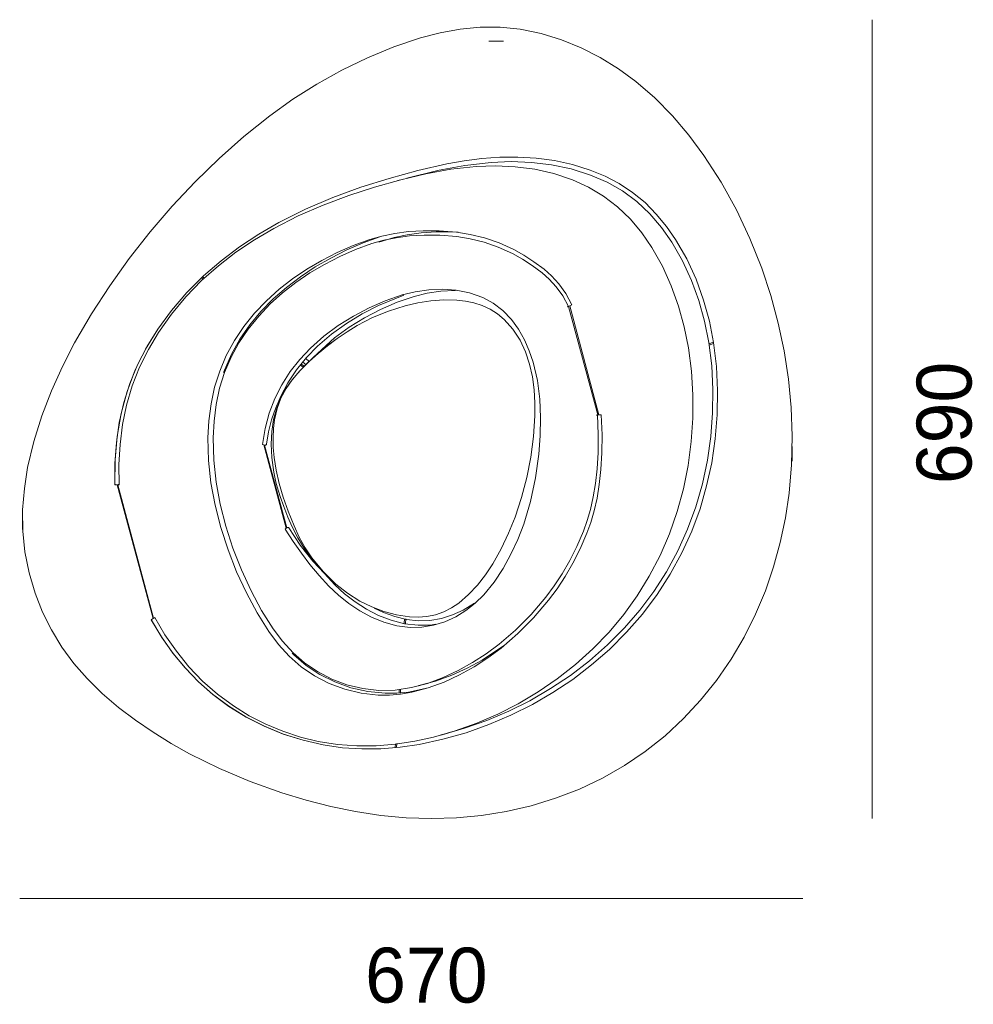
# Model space of a CAD drawing. Header units: inches. Extents: x 6.96 to 9.79, y -11.91 to -6.86.
# Tile 1 of 6: x 7.41 to 9.79, y -11.91 to -9.44. Entities that reach past the tile are written whole.
import ezdxf

# ---------------------------------------------------------------- set-up
doc = ezdxf.new("R2010")
doc.units = ezdxf.units.IN
doc.header["$MEASUREMENT"] = 0
doc.layers.add('Livello 1', color=7, linetype='Continuous')

msp = doc.modelspace()

# ---------------------------------------------------------------- linework, layer by layer
at = {"layer": 'Livello 1', "color": 179, "lineweight": 9, "true_color": 0x231f20}
for points in [[(9.5377, -9.442), (9.5377, -11.441)], [(9.364, -11.641), (7.4051, -11.641)]]:
    msp.add_lwpolyline(points, dxfattribs=at)
at = {"layer": 'Livello 1', "color": 179, "lineweight": 5, "true_color": 0x231f20}
for points in [[(7.7867, -9.9086), (7.7314, -9.973), (7.6793, -10.0393), (7.6302, -10.1077), (7.5845, -10.1782), (7.5424, -10.2509), (7.5122, -10.3099), (7.4848, -10.3707), (7.4606, -10.4333), (7.4404, -10.4972), (7.425, -10.5623), (7.4167, -10.6151), (7.4124, -10.6684), (7.4128, -10.7213), (7.4181, -10.7738), (7.4284, -10.8258), (7.4436, -10.8772), (7.4621, -10.924), (7.4844, -10.9688), (7.5105, -11.0117), (7.5405, -11.0525), (7.5736, -11.0904), (7.6115, -11.1277), (7.6521, -11.1625), (7.6948, -11.1949), (7.7388, -11.2248), (7.7838, -11.2528), (7.83, -11.2787), (7.9046, -11.3156), (7.9817, -11.3481), (8.0607, -11.3762), (8.1218, -11.3947), (8.1834, -11.4104), (8.2455, -11.4231), (8.3084, -11.4327), (8.3719, -11.4387), (8.435, -11.441), (8.4979, -11.4392), (8.5603, -11.4334), (8.622, -11.4235), (8.6843, -11.4091), (8.7458, -11.3901), (8.8055, -11.367), (8.863, -11.3397), (8.9181, -11.3082), (8.9701, -11.2731), (9.0196, -11.2337), (9.0657, -11.1908), (9.1083, -11.1448), (9.1482, -11.095), (9.1847, -11.0422), (9.2175, -10.9867), (9.2461, -10.9296), (9.2708, -10.8707), (9.2911, -10.8112), (9.3078, -10.7502), (9.3207, -10.6885), (9.3298, -10.6264), (9.3359, -10.5554), (9.3377, -10.4839), (9.3351, -10.4122), (9.3283, -10.3411), (9.3175, -10.2707), (9.3028, -10.201), (9.2841, -10.1322), (9.2616, -10.0641), (9.232, -9.9897), (9.198, -9.9178), (9.1595, -9.8484), (9.1164, -9.7815), (9.0789, -9.7309), (9.0381, -9.6825), (8.9939, -9.6377), (8.9464, -9.5966), (8.9031, -9.5651), (8.8573, -9.5369), (8.8099, -9.5126), (8.7607, -9.4925), (8.7099, -9.4768), (8.6572, -9.4659), (8.6069, -9.4607), (8.5569, -9.4607), (8.5069, -9.4656), (8.4571, -9.4747), (8.4081, -9.4873), (8.3407, -9.5099), (8.2751, -9.5371), (8.211, -9.5682), (8.1487, -9.6031), (8.0887, -9.6412), (8.031, -9.6823), (7.966, -9.734), (7.9037, -9.7891), (7.844, -9.8474), (7.7867, -9.9086)], [(7.7867, -9.9086), (7.7314, -9.973), (7.6793, -10.0393), (7.6302, -10.1077), (7.5845, -10.1782), (7.5424, -10.2509), (7.5122, -10.3099), (7.4848, -10.3707), (7.4606, -10.4333), (7.4404, -10.4972), (7.425, -10.5623), (7.4167, -10.6151), (7.4124, -10.6684), (7.4128, -10.7213), (7.4181, -10.7738), (7.4284, -10.8258), (7.4436, -10.8772), (7.4621, -10.924), (7.4844, -10.9688), (7.5105, -11.0117), (7.5405, -11.0525), (7.5736, -11.0904), (7.6115, -11.1277), (7.6521, -11.1625), (7.6948, -11.1949), (7.7388, -11.2248), (7.7838, -11.2528), (7.83, -11.2787), (7.9046, -11.3156), (7.9817, -11.3481), (8.0607, -11.3762), (8.1218, -11.3947), (8.1834, -11.4104), (8.2455, -11.4231), (8.3084, -11.4327), (8.3719, -11.4387), (8.435, -11.441), (8.4979, -11.4392), (8.5603, -11.4334), (8.622, -11.4235), (8.6843, -11.4091), (8.7458, -11.3901), (8.8055, -11.367), (8.863, -11.3397), (8.9181, -11.3082), (8.9701, -11.2731), (9.0196, -11.2337), (9.0657, -11.1908), (9.1083, -11.1448), (9.1482, -11.095), (9.1847, -11.0422), (9.2175, -10.9867), (9.2461, -10.9296), (9.2708, -10.8707), (9.2911, -10.8112), (9.3078, -10.7502), (9.3207, -10.6885), (9.3298, -10.6264), (9.3359, -10.5554), (9.3377, -10.4839), (9.3351, -10.4122), (9.3283, -10.3411), (9.3175, -10.2707), (9.3028, -10.201), (9.2841, -10.1322), (9.2616, -10.0641), (9.232, -9.9897), (9.198, -9.9178), (9.1595, -9.8484), (9.1164, -9.7815), (9.0789, -9.7309), (9.0381, -9.6825), (8.9939, -9.6377), (8.9464, -9.5966), (8.9031, -9.5651), (8.8573, -9.5369), (8.8099, -9.5126), (8.7607, -9.4925), (8.7099, -9.4768), (8.6572, -9.4659), (8.6069, -9.4607), (8.5569, -9.4607), (8.5069, -9.4656), (8.4571, -9.4747), (8.4081, -9.4873), (8.3407, -9.5099), (8.2751, -9.5371), (8.211, -9.5682), (8.1487, -9.6031), (8.0887, -9.6412), (8.031, -9.6823), (7.966, -9.734), (7.9037, -9.7891), (7.844, -9.8474), (7.7867, -9.9086)], [(8.6155, -9.4956), (8.5789, -9.4956)], [(7.6432, -10.6042), (7.6436, -10.5435), (7.6487, -10.4846), (7.6588, -10.4274), (7.6739, -10.372), (7.6943, -10.3182), (7.72, -10.2663), (7.7503, -10.2165), (7.785, -10.1692), (7.8234, -10.1246), (7.8648, -10.0831), (7.9089, -10.045), (7.9552, -10.0102), (8.0033, -9.9785), (8.0531, -9.9496), (8.1201, -9.9161), (8.1886, -9.8869), (8.2586, -9.8613), (8.3294, -9.8391), (8.4009, -9.8194), (8.4737, -9.8028), (8.5172, -9.7951), (8.5613, -9.7895), (8.6061, -9.7862), (8.6514, -9.7858), (8.6972, -9.7884), (8.743, -9.7946), (8.7883, -9.8043), (8.8325, -9.8181), (8.8696, -9.8334), (8.905, -9.852), (8.9384, -9.8743), (8.9694, -9.8998), (8.9975, -9.9283), (9.023, -9.9591), (9.046, -9.992), (9.074, -10.0406), (9.0972, -10.0914), (9.1159, -10.1435), (9.1303, -10.1962), (9.1407, -10.2496), (9.1479, -10.3098), (9.1508, -10.3701), (9.1498, -10.4305), (9.145, -10.4907), (9.1362, -10.5506), (9.1236, -10.6087), (9.107, -10.6659), (9.0863, -10.7219), (9.0617, -10.7762), (9.0326, -10.8295), (8.9998, -10.8805), (8.9632, -10.929), (8.9234, -10.9747), (8.8805, -11.0175), (8.8357, -11.0564), (8.7885, -11.0925), (8.7392, -11.1254), (8.6879, -11.1552), (8.6341, -11.1822), (8.5786, -11.2058), (8.5216, -11.2259), (8.4634, -11.2425), (8.404, -11.2552), (8.3566, -11.2621), (8.3087, -11.2659), (8.2606, -11.2665), (8.2124, -11.2635), (8.1642, -11.2565), (8.114, -11.245), (8.0648, -11.2295), (8.0172, -11.21), (7.9716, -11.1868), (7.9284, -11.1602), (7.888, -11.1302), (7.8526, -11.0989), (7.8197, -11.0647), (7.7891, -11.0276), (7.7608, -10.9875), (7.7346, -10.9444)], [(7.6433, -10.6056), (7.6433, -10.5522), (7.6469, -10.5002), (7.6543, -10.4495), (7.6655, -10.4002), (7.6807, -10.3521), (7.7001, -10.3053), (7.7234, -10.2601), (7.7503, -10.2165), (7.785, -10.1692), (7.8234, -10.1246), (7.8648, -10.0831), (7.9089, -10.045), (7.9552, -10.0102), (8.0033, -9.9785), (8.0531, -9.9496), (8.1201, -9.9161), (8.1886, -9.8869), (8.2586, -9.8613), (8.3294, -9.8391), (8.4009, -9.8194), (8.4737, -9.8028), (8.5172, -9.7951), (8.5613, -9.7895), (8.6061, -9.7862), (8.6514, -9.7858), (8.6972, -9.7884), (8.743, -9.7946), (8.7883, -9.8043), (8.8325, -9.8181), (8.8696, -9.8334), (8.905, -9.852), (8.9384, -9.8743), (8.9694, -9.8998), (8.9975, -9.9283), (9.023, -9.9591), (9.046, -9.992), (9.074, -10.0406), (9.0972, -10.0914), (9.1159, -10.1435), (9.1303, -10.1962), (9.1407, -10.2496), (9.1479, -10.3098), (9.1508, -10.3701), (9.1498, -10.4305), (9.145, -10.4907), (9.1362, -10.5506), (9.1236, -10.6087), (9.107, -10.6659), (9.0863, -10.7219), (9.0617, -10.7762), (9.0326, -10.8295), (8.9998, -10.8805), (8.9632, -10.929), (8.9234, -10.9747), (8.8805, -11.0175), (8.8357, -11.0564), (8.7885, -11.0925), (8.7392, -11.1254), (8.6879, -11.1552), (8.6341, -11.1822), (8.5786, -11.2058), (8.5216, -11.2259), (8.4634, -11.2425), (8.404, -11.2552), (8.3566, -11.2621), (8.3087, -11.2659), (8.2606, -11.2665), (8.2124, -11.2635), (8.1642, -11.2565), (8.1139, -11.245), (8.0646, -11.2293), (8.0168, -11.2098), (7.9711, -11.1866), (7.9279, -11.1598), (7.8875, -11.1298), (7.852, -11.0983), (7.819, -11.064), (7.7884, -11.0267), (7.7601, -10.9864), (7.7339, -10.9432)], [(8.4592, -11.2316), (8.4616, -11.231), (8.5181, -11.215), (8.5738, -11.1953), (8.6284, -11.1721), (8.6811, -11.1458), (8.7328, -11.1157), (8.7826, -11.0825), (8.8305, -11.0458), (8.8757, -11.0062), (8.9179, -10.9638), (8.9561, -10.9196), (8.9911, -10.8728), (9.0229, -10.8233), (9.0512, -10.7712), (9.076, -10.7166), (9.0967, -10.6605), (9.1132, -10.603), (9.1256, -10.5442), (9.1341, -10.4845), (9.1385, -10.4257), (9.1392, -10.3669), (9.1362, -10.308), (9.129, -10.2493), (9.1185, -10.1964), (9.1043, -10.1448), (9.086, -10.0945), (9.0635, -10.0456), (9.0367, -9.9987), (9.0109, -9.9622), (8.9816, -9.928), (8.9489, -9.8972), (8.9132, -9.8706), (8.8745, -9.8485), (8.8332, -9.8306), (8.7849, -9.8154), (8.7357, -9.805), (8.6854, -9.799), (8.6347, -9.7971), (8.5844, -9.799), (8.519, -9.8065), (8.4541, -9.8186), (8.3732, -9.8389)], [(7.7428, -10.9378), (7.7685, -10.9809), (7.7971, -11.0223), (7.8284, -11.0611), (7.8626, -11.0969), (7.8997, -11.1296), (7.9398, -11.1591), (7.9795, -11.1835), (8.0206, -11.2045), (8.0632, -11.2223), (8.1072, -11.2369), (8.152, -11.2479), (8.1999, -11.2555), (8.2483, -11.2591), (8.2969, -11.2586), (8.3455, -11.2545), (8.3932, -11.2471), (8.4402, -11.2368), (8.4948, -11.2213), (8.5485, -11.2021), (8.6012, -11.1794), (8.652, -11.1536), (8.7018, -11.124), (8.7498, -11.0913), (8.7957, -11.0552), (8.8392, -11.0159), (8.8797, -10.974), (8.9163, -10.9303), (8.9498, -10.8838), (8.9801, -10.8347), (9.0072, -10.783), (9.0307, -10.7286), (9.0502, -10.6729), (9.0657, -10.6158), (9.0773, -10.5572), (9.0849, -10.4976), (9.0887, -10.439), (9.089, -10.3803), (9.0855, -10.3216), (9.078, -10.2629), (9.0674, -10.2101), (9.0532, -10.1585), (9.0351, -10.1082), (9.0129, -10.0591), (8.9865, -10.0122), (8.9612, -9.9755), (8.9327, -9.9412), (8.9006, -9.9101), (8.8658, -9.8833), (8.8282, -9.8609), (8.7881, -9.8427), (8.7412, -9.8271), (8.6934, -9.8163), (8.6447, -9.8099), (8.5956, -9.8076), (8.5469, -9.809), (8.4837, -9.816), (8.421, -9.8275), (8.3588, -9.8425), (8.293, -9.861), (8.2281, -9.882), (8.1643, -9.9059), (8.1018, -9.9331), (8.0407, -9.9641), (7.9924, -9.9926), (7.9461, -10.0237), (7.902, -10.0578), (7.8603, -10.0949), (7.8211, -10.1353), (7.7849, -10.1788), (7.7524, -10.2248), (7.7271, -10.2672), (7.7051, -10.3118), (7.6868, -10.3584), (7.6726, -10.4062), (7.6624, -10.4549), (7.6561, -10.5045), (7.6532, -10.5549), (7.6537, -10.6056)], [(8.3541, -9.8438), (8.3512, -9.8445)], [(8.7861, -10.1554), (8.7711, -10.1272), (8.7541, -10.1032), (8.7358, -10.0831), (8.7168, -10.0665), (8.6915, -10.0477), (8.6664, -10.0314), (8.6413, -10.0174), (8.6042, -10.0006), (8.5677, -9.9881), (8.5323, -9.9793), (8.498, -9.9738), (8.4547, -9.9702), (8.4146, -9.97), (8.3776, -9.9722), (8.3432, -9.9768), (8.3112, -9.9833), (8.2812, -9.9916), (8.239, -10.0068), (8.1991, -10.0246), (8.1605, -10.0444), (8.1234, -10.0663), (8.0878, -10.0904), (8.0539, -10.1166), (8.0222, -10.1452), (7.9927, -10.1762), (7.966, -10.2094), (7.9423, -10.2447), (7.9219, -10.2819), (7.9054, -10.321), (7.8928, -10.3615), (7.8839, -10.4032), (7.8784, -10.4456), (7.8761, -10.4882), (7.8775, -10.5449), (7.8834, -10.6011), (7.8938, -10.657), (7.9082, -10.7127), (7.9263, -10.7683), (7.9477, -10.8231), (7.9721, -10.8761), (7.9989, -10.9264), (8.0283, -10.973), (8.0527, -11.0051), (8.0795, -11.0345), (8.1094, -11.0608), (8.1428, -11.0836), (8.1795, -11.1026), (8.2186, -11.1173), (8.2596, -11.1273), (8.3016, -11.1321), (8.3298, -11.1321), (8.3579, -11.1297), (8.3857, -11.1249), (8.4269, -11.114), (8.4667, -11.0992), (8.5051, -11.0814), (8.5417, -11.0611), (8.5764, -11.0387), (8.6094, -11.0141), (8.6511, -10.9781), (8.6906, -10.9384), (8.7281, -10.8946), (8.7494, -10.8658), (8.7698, -10.8349), (8.7891, -10.8016), (8.8073, -10.7656), (8.8241, -10.7264), (8.8336, -10.6997), (8.842, -10.6707), (8.8493, -10.6392), (8.8551, -10.6048), (8.8592, -10.5671), (8.8615, -10.5257), (8.8618, -10.4803), (8.8598, -10.4304)], [(8.5021, -9.9739), (8.4875, -9.9729), (8.4468, -9.973), (8.4092, -9.9755), (8.3745, -9.9802), (8.3421, -9.9869), (8.3032, -9.9983)], [(8.7778, -10.1597), (8.7636, -10.1328), (8.7474, -10.11), (8.73, -10.091), (8.7119, -10.0751), (8.6872, -10.0567), (8.6627, -10.0408), (8.6383, -10.0273), (8.6021, -10.0108), (8.5666, -9.9987), (8.5321, -9.9901), (8.4987, -9.9847), (8.4563, -9.9812), (8.4169, -9.981), (8.3806, -9.9832), (8.3469, -9.9876), (8.3157, -9.994), (8.2864, -10.002), (8.245, -10.017), (8.2057, -10.0345), (8.1678, -10.0541), (8.1311, -10.0757), (8.096, -10.0993), (8.0628, -10.1251), (8.0317, -10.1532), (8.0029, -10.1835), (7.9767, -10.216), (7.9536, -10.2504), (7.9337, -10.2867), (7.9176, -10.3247), (7.9053, -10.3642), (7.8967, -10.4049), (7.8913, -10.4464), (7.889, -10.4882), (7.8904, -10.5439), (7.8963, -10.5991), (7.9065, -10.6542), (7.9207, -10.7091), (7.9385, -10.764), (7.9597, -10.8182), (7.9838, -10.8706), (8.0103, -10.9202), (8.0391, -10.9659), (8.0628, -10.9973), (8.0889, -11.0258), (8.1179, -11.0511), (8.1501, -11.0732), (8.1856, -11.0916), (8.2235, -11.1059), (8.2631, -11.1155), (8.3037, -11.1201), (8.3445, -11.1193), (8.3851, -11.1132), (8.4252, -11.1025), (8.4642, -11.0881), (8.5018, -11.0706), (8.5378, -11.0507), (8.5718, -11.0286), (8.6043, -11.0045), (8.6453, -10.969), (8.6843, -10.9299), (8.7211, -10.8867), (8.7421, -10.8585), (8.7622, -10.8281), (8.7811, -10.7953), (8.799, -10.76), (8.8155, -10.7215), (8.8248, -10.6954), (8.8331, -10.6671), (8.8401, -10.6362), (8.8458, -10.6025), (8.8499, -10.5655), (8.8522, -10.5247), (8.8524, -10.4798), (8.8504, -10.4304)], [(8.3058, -9.9852), (8.2646, -9.9999), (8.2233, -10.0181), (8.1833, -10.0384), (8.1446, -10.0606), (8.1077, -10.085), (8.0725, -10.1117), (8.0394, -10.1406), (8.0087, -10.172), (7.9809, -10.2054), (7.9561, -10.241), (7.9347, -10.2785), (7.9151, -10.3245)], [(8.3043, -9.9969), (8.3014, -9.9976)], [(7.8604, -10.0876), (7.8649, -10.0915)], [(7.8674, -10.0892), (7.8631, -10.0853)], [(8.0125, -10.5048), (8.0192, -10.4647), (8.0294, -10.4265), (8.043, -10.39), (8.0605, -10.3553), (8.0815, -10.3226), (8.1057, -10.292), (8.1324, -10.2638), (8.1662, -10.2339), (8.2021, -10.2075), (8.2398, -10.184), (8.279, -10.1632), (8.3196, -10.1452), (8.3618, -10.1307), (8.3945, -10.1228), (8.4282, -10.1179), (8.4624, -10.1164), (8.4967, -10.1187), (8.5305, -10.1255), (8.5633, -10.1373), (8.5899, -10.1516), (8.6141, -10.17), (8.6352, -10.1921), (8.653, -10.2167), (8.6679, -10.2431), (8.68, -10.2707), (8.6896, -10.2992), (8.7002, -10.345), (8.7062, -10.3913), (8.7083, -10.4375), (8.7074, -10.4835), (8.7039, -10.5292), (8.6958, -10.5886), (8.6833, -10.6472), (8.6659, -10.7044), (8.651, -10.7424), (8.634, -10.7795), (8.6145, -10.8154), (8.592, -10.8497), (8.566, -10.8814), (8.5449, -10.902), (8.5215, -10.9203), (8.496, -10.9359), (8.469, -10.9483), (8.4406, -10.9572), (8.4114, -10.9621), (8.3817, -10.9626), (8.3487, -10.9583), (8.3164, -10.9496), (8.2854, -10.937), (8.256, -10.9212), (8.2285, -10.9028), (8.2028, -10.882), (8.1788, -10.8594), (8.1542, -10.8328), (8.1313, -10.8051), (8.1097, -10.7766), (8.0889, -10.7478), (8.0692, -10.7168)], [(8.4952, -10.1199), (8.4925, -10.1198), (8.4584, -10.1215), (8.4246, -10.1266), (8.3917, -10.1346), (8.349, -10.1491), (8.3077, -10.1673), (8.2677, -10.1881), (8.2292, -10.2115), (8.1927, -10.2378), (8.139, -10.287)], [(8.0515, -10.4), (8.0573, -10.3856), (8.0756, -10.3509), (8.0975, -10.318), (8.1227, -10.2873), (8.1504, -10.2589), (8.1855, -10.2287), (8.2229, -10.2019), (8.2621, -10.1781), (8.3027, -10.1569), (8.3658, -10.1313)], [(8.1992, -10.2394), (8.224, -10.2227), (8.2495, -10.2072), (8.2879, -10.1875), (8.3279, -10.1711), (8.3694, -10.1582), (8.4012, -10.1508), (8.4332, -10.1458), (8.4657, -10.1433), (8.4985, -10.1438), (8.5202, -10.1463), (8.5415, -10.1506), (8.5623, -10.1573), (8.5821, -10.1664), (8.6004, -10.1781), (8.6172, -10.192), (8.6391, -10.2164), (8.6569, -10.2439), (8.6706, -10.2733), (8.6807, -10.304), (8.6877, -10.3357), (8.692, -10.3681), (8.694, -10.4006), (8.694, -10.4332), (8.6908, -10.4852), (8.6841, -10.5367), (8.6741, -10.5874), (8.6608, -10.6373), (8.6443, -10.6864), (8.6281, -10.7266), (8.6096, -10.7659), (8.5883, -10.8037), (8.5704, -10.8308), (8.5504, -10.8566), (8.5282, -10.8805), (8.5033, -10.9018), (8.4852, -10.9138), (8.4658, -10.9237), (8.4452, -10.9308), (8.4237, -10.9351), (8.4019, -10.9368), (8.3802, -10.936), (8.3477, -10.9313), (8.3162, -10.9228), (8.2856, -10.9113), (8.2563, -10.8967), (8.2251, -10.877), (8.1959, -10.8544)], [(8.775, -10.1604), (8.7756, -10.1601)], [(8.7756, -10.1601), (8.7775, -10.1596)], [(8.7784, -10.1593), (8.7775, -10.1596)], [(8.7798, -10.1585), (8.7777, -10.1593)], [(8.7778, -10.1597), (8.7784, -10.1593)], [(8.7811, -10.1578), (8.7798, -10.1585), (8.7784, -10.1593)], [(8.8511, -10.4304), (8.7784, -10.1593)], [(8.7811, -10.1578), (8.7861, -10.1554)], [(8.8542, -10.4306), (8.7811, -10.1578)], [(8.1992, -10.2394), (8.1748, -10.2577), (8.1516, -10.2769), (8.1296, -10.2968), (8.106, -10.3206), (8.0867, -10.3433), (8.0715, -10.3649), (8.0587, -10.3891), (8.0492, -10.4151), (8.0427, -10.4429), (8.0399, -10.465), (8.0388, -10.488), (8.0395, -10.5121), (8.0418, -10.5371), (8.047, -10.5692), (8.0544, -10.6025), (8.0644, -10.6366), (8.0767, -10.672), (8.0913, -10.7086), (8.1044, -10.7366), (8.1193, -10.7632), (8.1359, -10.7882), (8.164, -10.823), (8.1959, -10.8544)], [(8.0687, -10.3684), (8.071, -10.3645), (8.0838, -10.3461), (8.0997, -10.3269), (8.1187, -10.3068), (8.1386, -10.2879), (8.1579, -10.2712), (8.1781, -10.2549), (8.1992, -10.2394)], [(9.1405, -10.2487), (9.1293, -10.2526)], [(9.1297, -10.2562), (9.1409, -10.2522)], [(8.129, -10.2971), (8.1208, -10.2901)], [(8.1074, -10.3061), (8.1139, -10.3118)], [(8.1163, -10.3093), (8.1094, -10.3033)], [(8.113, -10.2985), (8.1206, -10.305)], [(8.0225, -10.5039), (8.0276, -10.4732), (8.035, -10.4429), (8.0414, -10.4236), (8.049, -10.4048), (8.0581, -10.3862), (8.0687, -10.3684)], [(8.1959, -10.8544), (8.1637, -10.8238), (8.1344, -10.7893), (8.1169, -10.7646), (8.101, -10.7383), (8.0868, -10.7106), (8.0761, -10.6865), (8.0656, -10.66), (8.0565, -10.6347), (8.0493, -10.611), (8.0462, -10.5989), (8.0433, -10.5867), (8.0409, -10.5745), (8.0388, -10.5623), (8.0372, -10.55), (8.0359, -10.5377), (8.0343, -10.504), (8.0357, -10.4722), (8.0402, -10.4425), (8.0472, -10.4161), (8.0566, -10.3914), (8.0687, -10.3684)], [(8.0717, -10.3634), (8.0706, -10.3611)], [(8.8476, -10.4312), (8.8482, -10.4312)], [(8.8482, -10.4312), (8.8511, -10.4304)], [(8.8504, -10.4304), (8.8511, -10.4304)], [(8.8511, -10.4304), (8.8527, -10.4305), (8.8542, -10.4306)], [(8.8542, -10.4306), (8.8598, -10.4304)], [(8.0125, -10.5048), (8.0125, -10.505), (8.0125, -10.5052)], [(8.0161, -10.5056), (8.0125, -10.5052)], [(8.0178, -10.5063), (8.0161, -10.5056)], [(8.0721, -10.7144), (8.0161, -10.5056)], [(8.0733, -10.7133), (8.0178, -10.5063)], [(8.0189, -10.5064), (8.0178, -10.5063)], [(8.0225, -10.5039), (8.0223, -10.5048), (8.0218, -10.5054), (8.021, -10.506), (8.02, -10.5063), (8.0189, -10.5064)], [(9.3371, -10.5095), (9.3371, -10.5462), (9.3371, -10.5279)], [(7.6492, -10.6054), (7.6433, -10.6056)], [(7.6533, -10.6053), (7.6447, -10.6056)], [(7.6507, -10.6056), (7.6492, -10.6054)], [(7.7389, -10.9403), (7.6492, -10.6054)], [(7.6537, -10.6056), (7.6507, -10.6056)], [(7.7402, -10.9393), (7.6507, -10.6056)], [(7.6517, -10.6053), (7.6537, -10.6049)], [(7.4121, -10.681), (7.4121, -10.7176), (7.4121, -10.6993)], [(8.0721, -10.7144), (8.0689, -10.7163)], [(8.0721, -10.7144), (8.0733, -10.7133)], [(8.0744, -10.7128), (8.0733, -10.7133)], [(8.0744, -10.7128), (8.0757, -10.7123), (8.077, -10.7124), (8.078, -10.7128), (8.0787, -10.7136)], [(8.1959, -10.8544), (8.1664, -10.8267), (8.1387, -10.7968), (8.1069, -10.7568), (8.0787, -10.7136)], [(8.0689, -10.7163), (8.0691, -10.7166), (8.0692, -10.7168)], [(8.4449, -10.9543), (8.4324, -10.9565), (8.4017, -10.9572), (8.3678, -10.9533), (8.3346, -10.9448), (8.3027, -10.9325), (8.2725, -10.917), (8.2443, -10.8988), (8.218, -10.8783), (8.1934, -10.8559), (8.159, -10.8186)], [(8.2917, -10.9142), (8.3149, -10.9253), (8.3433, -10.9355), (8.3725, -10.9424), (8.4022, -10.9457), (8.4312, -10.945), (8.4599, -10.9401), (8.4879, -10.9314), (8.5147, -10.9192), (8.5427, -10.902)], [(7.7402, -10.9393), (7.7428, -10.9378)], [(7.7339, -10.9432), (7.7389, -10.9403)], [(7.7351, -10.9425), (7.7389, -10.9403)], [(7.7389, -10.9403), (7.7402, -10.9393)], [(7.7403, -10.9396), (7.7427, -10.9382)], [(7.7411, -10.9391), (7.7413, -10.939), (7.7422, -10.9388), (7.743, -10.9386)], [(8.3674, -10.9408), (8.3666, -10.9521)], [(8.37, -10.9526), (8.3708, -10.9412)], [(8.4038, -11.1081), (8.4039, -11.1081), (8.4454, -11.0971), (8.4858, -11.0823), (8.5249, -11.0644), (8.5621, -11.0441), (8.6181, -11.0068)], [(8.0867, -11.0271), (8.0908, -11.0314), (8.1215, -11.0575), (8.1558, -11.0802), (8.1935, -11.0989), (8.2338, -11.1133), (8.2761, -11.1229), (8.3194, -11.1273), (8.3485, -11.1271), (8.3775, -11.1244), (8.4273, -11.1138)], [(8.4031, -11.109), (8.406, -11.1082)], [(8.3546, -11.118), (8.354, -11.1263)], [(8.3575, -11.1262), (8.3581, -11.1176)], [(8.4543, -11.2332), (8.4572, -11.2324)], [(8.3448, -11.2536), (8.3442, -11.2625)], [(8.3477, -11.2621), (8.3483, -11.2532)]]:
    msp.add_lwpolyline(points, dxfattribs=at)
for points in [[(7.6432, -10.6042), (7.6432, -10.605), (7.6439, -10.6056), (7.6447, -10.6056), (7.6447, -10.6056), (7.6447, -10.6056), (7.6447, -10.6056)], [(7.7351, -10.9425), (7.7345, -10.9429), (7.7342, -10.9437), (7.7346, -10.9444), (7.7346, -10.9444), (7.7346, -10.9444), (7.7346, -10.9444)]]:
    msp.add_open_spline(points, degree=3, knots=[0, 0, 0, 0, 1, 1, 1, 2, 2, 2, 2], dxfattribs=at)
for points in [[(7.6533, -10.6053), (7.6535, -10.6053), (7.6536, -10.6053), (7.6537, -10.6053)], [(7.743, -10.9381), (7.7429, -10.9381), (7.7428, -10.9382), (7.7427, -10.9382)]]:
    msp.add_open_spline(points, degree=3, dxfattribs=at)

# ---------------------------------------------------------------- texts
at = {"layer": 'Livello 1', "color": 179, "true_color": 0x231f20, "insert": (9.7882, -10.6042), "char_height": 0.137372, "attachment_point": 7, "rotation": 90}
msp.add_mtext('\\fFrutiger Light|b0|i0|c0|p34;\\W1;690', dxfattribs=at)
at = {"layer": 'Livello 1', "color": 179, "true_color": 0x231f20, "insert": (8.2691, -11.9031), "char_height": 0.137372, "attachment_point": 7}
msp.add_mtext('\\fFrutiger Light|b0|i0|c0|p34;\\W1;670', dxfattribs=at)

doc.saveas('drawing.dxf')
